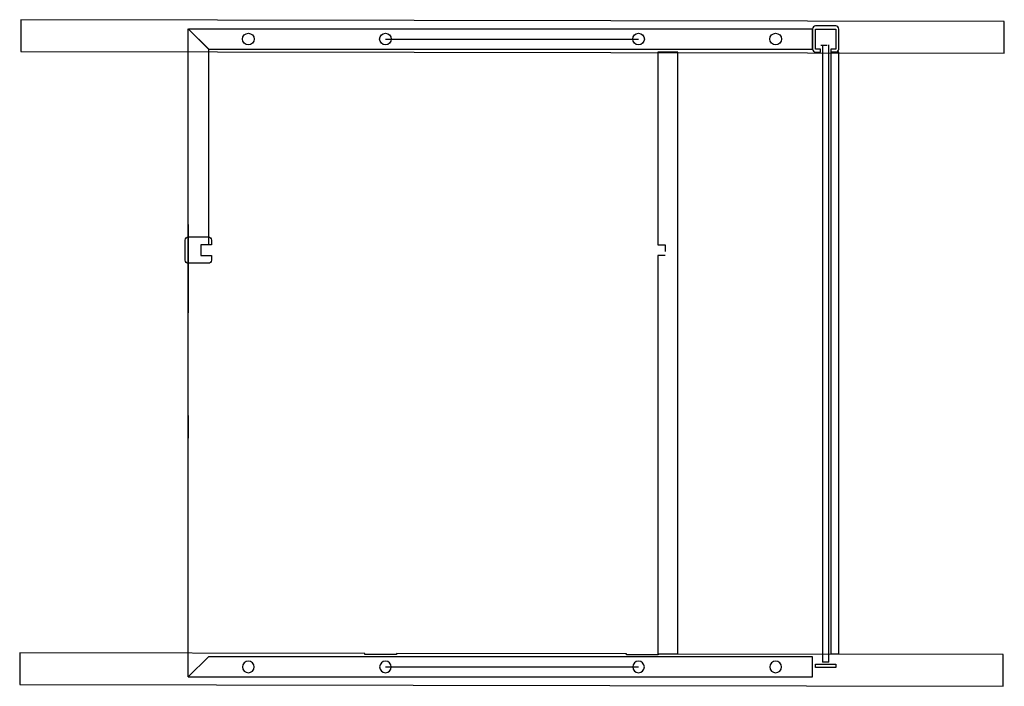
# Model space of a CAD drawing. Header units: millimetres. Extents: x -3317 to -2384, y -1876 to -1244.
import ezdxf

# ---------------------------------------------------------------- set-up
doc = ezdxf.new("R2010")
doc.units = ezdxf.units.MM
doc.layers.add('Livello 01', color=18, linetype='Continuous', true_color=0x000000)

msp = doc.modelspace()

# ---------------------------------------------------------------- linework, layer by layer
at = {"layer": 'Livello 01'}
for p, q in [((-3316.04, -1244.36, 0.1), (-3316.09, -1274.36, 0.1)), ((-2383.54, -1245.99, 0.11), (-3316.04, -1244.36, 0.1)), ((-2543.43, -1250.17, 0.06), (-2562.43, -1250.17, 0.06)), ((-2543.43, -1250.17, 0.06), (-2562.43, -1250.17, 0.06)), ((-2383.59, -1275.99, 0.1), (-2383.54, -1245.99, 0.11)), ((-3157.26, -1867.17, 0), (-3157.26, -1253.04, 0)), ((-3157.26, -1253.04, 0), (-3138.26, -1272.04, 0)), ((-2565.43, -1253.17, 0.06), (-3157.13, -1253.17, 0.06)), ((-3157.13, -1253.17, 0.06), (-3138.13, -1272.17, 0.06)), ((-2565.43, -1272.17, 0.06), (-2565.43, -1253.17, 0.06)), ((-2565.43, -1253.17, 0.06), (-2565.43, -1272.17, 0.06)), ((-2565.43, -1253.17, 0.06), (-2565.43, -1272.17, 0.06)), ((-2562.43, -1272.17, 0.06), (-2562.43, -1253.17, 0.06)), ((-2562.43, -1253.17, 0.06), (-2543.43, -1253.17, 0.06)), ((-2562.43, -1272.17, 0.06), (-2562.43, -1253.17, 0.06)), ((-2562.43, -1253.17, 0.06), (-2543.43, -1253.17, 0.06)), ((-2543.43, -1253.17, 0.06), (-2543.43, -1272.17, 0.06)), ((-2543.43, -1253.17, 0.06), (-2543.43, -1272.17, 0.06)), ((-2543.2, -1253.17, -628.86), (-2543.2, -1272.17, -628.86)), ((-2540.43, -1272.17, 0.06), (-2540.43, -1253.17, 0.06)), ((-2540.43, -1272.17, 0.06), (-2540.43, -1253.17, 0.06)), ((-2970.34, -1262.67, 0.12), (-2730.34, -1262.67, 0.06)), ((-2557.5, -1268.35, 900.06), (-2551.5, -1268.35, 900.06)), ((-2555.93, -1268.17, 0.06), (-2555.93, -1853.17, -0.06)), ((-2549.93, -1853.05, -626.06), (-2549.93, -1268.05, -625.94)), ((-2549.93, -1853.17, -0.06), (-2549.93, -1268.17, 0.06)), ((-3316.09, -1274.36, 0.1), (-2383.59, -1275.99, 0.1)), ((-3138.26, -1272.04, 0), (-3138.26, -1457.68, 0)), ((-3138.13, -1272.17, 0.06), (-2565.43, -1272.17, 0.06)), ((-2693.13, -1275.17, 0), (-2712.13, -1275.17, 0)), ((-2712.13, -1275.17, 0), (-2712.13, -1457.68, -0.04)), ((-2693.13, -1839.17, -0.11), (-2693.13, -1275.17, 0)), ((-2557.93, -1272.17, 0.06), (-2562.43, -1272.17, 0.06)), ((-2557.93, -1272.17, 0.06), (-2562.43, -1272.17, 0.06)), ((-2562.43, -1275.17, 0.06), (-2557.93, -1275.17, 0.06)), ((-2562.43, -1275.17, 0.06), (-2557.93, -1275.17, 0.06)), ((-2557.93, -1275.17, 0.06), (-2557.93, -1272.17, 0.06)), ((-2557.93, -1275.17, 0.06), (-2557.93, -1272.17, 0.06)), ((-2543.43, -1272.17, 0.06), (-2547.93, -1272.17, 0.06)), ((-2547.93, -1272.17, 0.06), (-2547.93, -1275.17, 0.06)), ((-2543.43, -1272.17, 0.06), (-2547.93, -1272.17, 0.06)), ((-2547.93, -1272.17, 0.06), (-2547.93, -1275.17, 0.06)), ((-2543.43, -1275.05, -629.94), (-2547.93, -1275.05, -629.94)), ((-2547.93, -1275.17, 0.06), (-2543.43, -1275.17, 0.06)), ((-2540.43, -1275.17, 0.06), (-2547.93, -1275.17, 0.06)), ((-2547.93, -1275.17, 0.06), (-2547.93, -1845.17, -0.06)), ((-2547.93, -1275.17, 0.06), (-2543.43, -1275.17, 0.06)), ((-2540.43, -1845.17, -0.06), (-2540.43, -1275.17, 0.06)), ((-3157.26, -1438.47), (-3157.26, -1522.26)), ((-3160.26, -1472.18, -25), (-3160.26, -1453.18, -25)), ((-3160.26, -1472.18, -630), (-3160.26, -1453.18, -630)), ((-3157.26, -1450.18, -25), (-3138.26, -1450.18, -25)), ((-3157.26, -1450.18, -630), (-3138.26, -1450.18, -630)), ((-3135.26, -1453.18, -25), (-3135.26, -1457.68, -25)), ((-3135.26, -1453.18, -630), (-3135.26, -1457.68, -630)), ((-3138.26, -1457.68, 0), (-3145.26, -1457.68, 0)), ((-3145.26, -1457.68, 0), (-3145.26, -1467.68, 0)), ((-3135.26, -1457.68, -25), (-3145.26, -1457.68, -25)), ((-3145.26, -1457.68, -25), (-3145.26, -1467.68, -25)), ((-3145.26, -1457.68, -630), (-3145.26, -1467.68, -630)), ((-3145.26, -1457.68, -630), (-3145.26, -1467.68, -630)), ((-3135.26, -1457.68, -630), (-3138.26, -1457.68, -630)), ((-2712.14, -1457.68, -0.63), (-2705.14, -1457.68, -0.64)), ((-2705.13, -1457.74, -0.04), (-2705.13, -1464.06, -0.04)), ((-3145.26, -1467.68, 0), (-3138.26, -1467.68)), ((-3145.26, -1467.68, -25), (-3135.26, -1467.68, -25)), ((-3138.26, -1467.68, -630), (-3135.26, -1467.68, -630)), ((-3135.26, -1467.68, -25), (-3135.26, -1472.18, -25)), ((-3135.26, -1467.68, -630), (-3135.26, -1472.18, -630)), ((-2705.13, -1467.68, -0.04), (-2712.13, -1467.68, -0.04)), ((-2712.13, -1467.68, -0.04), (-2712.13, -1839.17, -0.11)), ((-3138.26, -1475.18, -25), (-3157.26, -1475.18, -25)), ((-3138.26, -1475.18, -630), (-3157.26, -1475.18, -630)), ((-3157.26, -1619.44), (-3157.26, -1640.84)), ((-2712.13, -1839.17, -0.11), (-2712.13, -1845.17, -0.11)), ((-2693.13, -1845.17, -0.11), (-2693.13, -1839.17, -0.11)), ((-3317.09, -1844.36, -0.02), (-3317.14, -1874.36, -0.02)), ((-2989.86, -1844.93, -0.01), (-3317.09, -1844.36, -0.02)), ((-3138.26, -1848.17, 0), (-3157.26, -1867.17, 0)), ((-3138.26, -1848.17, 0), (-3157.26, -1867.17, 0)), ((-3138.26, -1848.17, 0), (-3157.26, -1867.17, 0)), ((-3138.26, -1848.17, 0), (-3157.26, -1867.17, 0)), ((-2565.43, -1848.17, 0), (-3138.26, -1848.17, 0)), ((-2565.43, -1848.17, 0), (-3138.26, -1848.17, 0)), ((-2565.43, -1848.17, 0), (-3138.26, -1848.17, 0)), ((-2989.86, -1845.82, -0.01), (-2989.86, -1844.93, -0.01)), ((-2959.86, -1845.87, -0.01), (-2989.86, -1845.82, -0.01)), ((-2741.82, -1845.36, -0.01), (-2959.86, -1844.98, -0.01)), ((-2959.86, -1844.98, -0.01), (-2959.86, -1845.87, -0.01)), ((-2741.82, -1846.25, -0.01), (-2741.82, -1845.36, -0.01)), ((-2711.82, -1846.3, -0.01), (-2741.82, -1846.25, -0.01)), ((-2712.13, -1845.17, -0.11), (-2693.13, -1845.17, -0.11)), ((-2384.59, -1845.99, -0.01), (-2711.82, -1845.42, -0.01)), ((-2711.82, -1845.42, -0.01), (-2711.82, -1846.3, -0.01)), ((-2565.43, -1867.17, 0), (-2565.43, -1848.17, 0)), ((-2565.43, -1867.17, 0), (-2565.43, -1848.17, 0)), ((-2565.43, -1867.17, 0), (-2565.43, -1848.17, 0)), ((-2547.93, -1845.17, -0.06), (-2540.43, -1845.17, -0.06)), ((-2384.64, -1875.99, -0.02), (-2384.59, -1845.99, -0.01)), ((-2970.34, -1857.67, 0), (-2730.34, -1857.67, 0)), ((-2562.43, -1858.04, 0.06), (-2562.43, -1855.04, 0.06)), ((-2562.43, -1855.04, 0.06), (-2543.43, -1855.04, 0.06)), ((-2549.93, -1853.17, -0.06), (-2555.93, -1853.17, -0.06)), ((-2549.93, -1853.17, -0.06), (-2549.93, -1853.05, -626.06)), ((-2543.43, -1855.04, 0.06), (-2543.43, -1858.04, 0.06)), ((-3157.26, -1867.17, 0), (-2565.43, -1867.17, 0)), ((-3157.26, -1867.17, 0), (-2565.43, -1867.17, 0)), ((-3157.26, -1867.17, 0), (-2565.43, -1867.17, 0)), ((-2543.43, -1858.04, 0.06), (-2562.43, -1858.04, 0.06)), ((-3317.14, -1874.36, -0.02), (-2384.64, -1875.99, -0.02))]:
    msp.add_line(p, q, dxfattribs=at)
at = {"layer": 'Livello 01', "extrusion": (1.00632e-10, -0.000394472, 1)}
for centre in [(-3100.34, -1262.67, 0.62), (-2970.34, -1262.67, 0.62), (-2730.34, -1262.67, 0.62), (-2600.34, -1262.67, 0.62)]:
    msp.add_circle(centre, 5.5, dxfattribs=at)
at = {"layer": 'Livello 01', "extrusion": (-1.00632e-10, 6.25936e-06, -1)}
for centre in [(3100.34, -1857.67, -0.01), (3100.34, -1857.67, -0.01), (2970.34, -1857.67, -0.01), (2970.34, -1857.67, -0.01), (2970.34, -1857.67, -0.01), (2730.34, -1857.67, -0.01), (2730.34, -1857.67, -0.01), (2730.34, -1857.67, -0.01), (2600.34, -1857.67, -0.01), (2600.34, -1857.67, -0.01)]:
    msp.add_circle(centre, 5.5, dxfattribs=at)
at = {"layer": 'Livello 01', "extrusion": (-6.77626e-20, -0.000200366, 1)}
for centre, start, end in [((-2562.43, -1253.17, 0.31), 90, 180.00003), ((-2562.43, -1253.17, 0.31), 90, 180.00003), ((-2543.43, -1272.17, 0.31), 270, 0.00003), ((-2543.43, -1272.17, 0.31), 270, 0.00003)]:
    msp.add_arc(centre, 3, start, end, dxfattribs=at)
at = {"layer": 'Livello 01', "extrusion": (-4.62593e-18, -0.000200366, 1)}
msp.add_arc((-2543.43, -1253.17, 0.31), 3, 0, 90, dxfattribs=at)
msp.add_arc((-2543.43, -1253.17, 0.31), 3, 0, 90, dxfattribs=at)
at = {"layer": 'Livello 01', "extrusion": (-4.92929e-18, -0.000200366, 1)}
msp.add_arc((-2562.43, -1272.17, 0.31), 3, 180, 270, dxfattribs=at)
msp.add_arc((-2562.43, -1272.17, 0.31), 3, 180, 270, dxfattribs=at)
at = {"layer": 'Livello 01', "extrusion": (0, 0, -1)}
for centre, start, end in [((3157.26, -1453.18, 25), 0, 90), ((3157.26, -1453.18, 630), 0, 90), ((3138.26, -1453.18, 25), 90, 180), ((3138.26, -1453.18, 630), 90, 180), ((3157.26, -1472.18, 25), 270, 0), ((3157.26, -1472.18, 630), 270, 0), ((3138.26, -1472.18, 25), 180, 270.00003), ((3138.26, -1472.18, 630), 180, 270.00003)]:
    msp.add_arc(centre, 3, start, end, dxfattribs=at)

doc.saveas('drawing.dxf')
